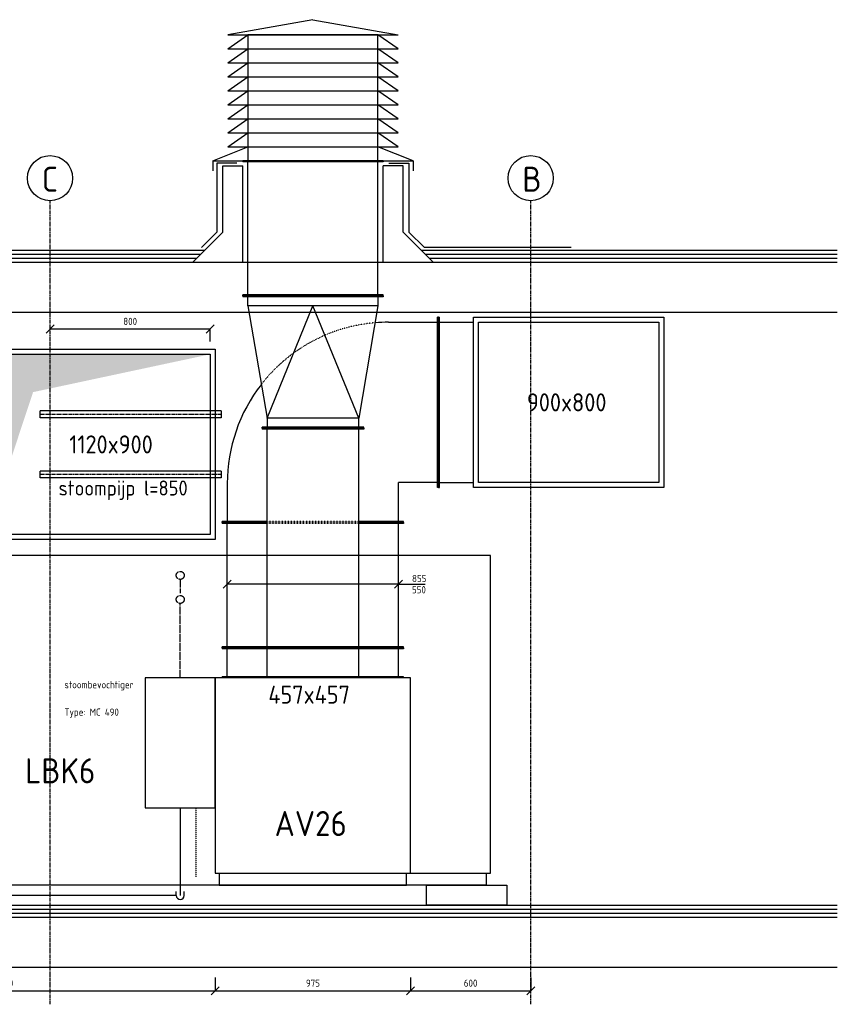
# Model space of a CAD drawing. Header units: millimetres. Extents: x -75 to 108309, y -75 to 76928.
# Tile 25 of 31: x 67589 to 71671, y 64855 to 69770. Entities that reach past the tile are written whole.
import ezdxf

# ---------------------------------------------------------------- set-up
doc = ezdxf.new("R2010")
doc.units = ezdxf.units.MM
for name, pattern in [('2322101', [45, 40, -5]), ('2322109', [10, 5, -2, 1, -2]), ('2322121', [2000, 1000, 1000]), ('CENTER2', [28.575, 19.05, -3.175, 3.175, -3.175]), ('HIDDEN2', [4.7625, 3.175, -1.5875]), ('SMALL_DASH', [1.5, 0.5, -1])]:
    doc.linetypes.add(name, pattern=pattern)
for name, color, linetype in [('BL$2----BOUWKUNDIG', 8, 'Continuous'), ('BT$2----BOUWKUNDIG', 7, 'Continuous'), ('WL524---', 4, '2322121'), ('WL531---', 5, '2322109'), ('WL562---', 4, '2322101'), ('WL562---_D', 4, 'Continuous'), ('WL562---_HARTLIJN', 1, 'CENTER2'), ('WL570---_RETOUR_D', 5, 'Continuous'), ('WL570---_TOEVOER_D', 3, 'Continuous'), ('WM570---', 1, 'Continuous'), ('WM570---_RETOUR', 1, 'Continuous'), ('WM570---_TOEVOER', 1, 'Continuous'), ('WT570---_TOEVOER_D', 7, 'Continuous')]:
    doc.layers.add(name, color=color, linetype=linetype)
doc.styles.add('STABICAD-018', font='ISOCP.SHX', dxfattribs={"height": 36})
doc.styles.add('STABICAD-025', font='ISOCP.SHX', dxfattribs={"height": 50})
doc.dimstyles.new('STABICAD', dxfattribs={"dimscale": 50, "dimtxt": 1.8, "dimasz": 2, "dimexe": 0, "dimexo": 0, "dimgap": 1.5, "dimtad": 0, "dimdec": 0, "dimzin": 0, "dimdsep": 46, "dimtxsty": 'STABICAD-018', "dimblk1": 'OBLIQUE', "dimblk2": 'OBLIQUE', "dimsah": 1, "dimcen": -3, "dimadec": 1, "dimazin": 0, "dimtfac": 1, "dimtdec": 0, "dimtofl": 0, "dimtmove": 2, "dimatfit": 3, "dimfxl": 1, "dimtvp": 1.055556, "dimtolj": 1, "dimtzin": 0, "dimarcsym": 0})

# ---------------------------------------------------------------- blocks, each defined once
blk = doc.blocks.new('*U212')
at = {"linetype": 'Continuous'}
blk.add_hatch(color=0, dxfattribs=at).paths.add_polyline_path([(560, 450), (-560, 450), (-560, -450), (-324.8, 261)], flags=0)
at = {"color": 0, "linetype": 'Continuous'}
for p, q in [((-585, 475, 150), (585, 475, 150)), ((-585, -475, 150), (-585, 475, 150)), ((-560, 450, 150), (560, 450, 150)), ((-560, -450, 150), (-560, 450, 150)), ((560, 450, 150), (560, -450, 150)), ((585, 475, 150), (585, -475, 150)), ((585, -475, 150), (-585, -475, 150)), ((560, -450, 150), (-560, -450, 150))]:
    blk.add_line(p, q, dxfattribs=at)
at = {"layer": 'BL$2----BOUWKUNDIG', "color": 2, "style": 'STABICAD-018'}
for tag, p in [('SECTIONCODE', (68023.5, 67476.1, -100.5)), ('POSITIONCODE', (68023.5, 67476.1, -100.5)), ('CODE', (68023.5, 67416.1, -150))]:
    blk.add_attdef(tag, p, '', height=1.8, dxfattribs=at)
blk = doc.blocks.new('_Oblique')
at = {"color": 0, "linetype": 'ByBlock', "lineweight": -2}
blk.add_line((-0.5, -0.5), (0.5, 0.5), dxfattribs=at)
blk = doc.blocks.new('*D221')
at = {"layer": 'Defpoints', "color": 0, "transparency": 16777216}
for p in [(67740.2, 68226.2), (67740.2, 68226.2), (68540.2, 68163.1)]:
    blk.add_point(p, dxfattribs=at)
at = {"layer": 'WM570---', "color": 0, "lineweight": -2, "transparency": 16777216}
for p, q in [((68540.2, 68226.2), (67740.2, 68226.2)), ((68540.2, 68163.1), (68540.2, 68226.2))]:
    blk.add_line(p, q, dxfattribs=at)
at = {"layer": 'WM570---', "color": 0, "lineweight": -2, "transparency": 16777216, "xscale": 40, "yscale": 40, "zscale": 40, "rotation": 180}
blk.add_blockref('_Oblique', (67740.2, 68226.2), dxfattribs=at)
at = {"layer": 'WM570---', "color": 0, "lineweight": -2, "transparency": 16777216, "xscale": 40, "yscale": 40, "zscale": 40}
blk.add_blockref('_Oblique', (68540.2, 68226.2), dxfattribs=at)
at = {"layer": 'WM570---', "color": 0, "transparency": 16777216, "insert": (68140.2, 68264.2), "char_height": 36, "attachment_point": 5, "style": 'STABICAD-018'}
blk.add_mtext('\\A1;800', dxfattribs=at)
blk = doc.blocks.new('*U234')
at = {"color": 0, "linetype": 'Continuous'}
for p, q in [((0, 253.5, -2850), (5, 253.5, -2850)), ((0, -253.5, -2850), (0, 253.5, -2850)), ((5, -253.5, -2850), (5, 253.5, -2850)), ((1096.4, 253.5, -2850), (1091.4, 253.5, -2850)), ((1091.4, -253.5, -2850), (1091.4, 253.5, -2850)), ((1096.4, -253.5, -2850), (1096.4, 253.5, -2850)), ((5, 228.5, -2850), (1091.4, 228.5, -2850)), ((5, -228.5, -2850), (1091.4, -228.5, -2850)), ((0, -253.5, -2850), (5, -253.5, -2850)), ((1096.4, -253.5, -2850), (1091.4, -253.5, -2850))]:
    blk.add_line(p, q, dxfattribs=at)
at = {"layer": 'WM570---', "color": 2, "style": 'STABICAD-018'}
for tag, p in [('POSITIONCODE', (74069.4, 66355.7, 2910)), ('CODE', (74617, 66355.7, 2850)), ('SECTIONCODE', (74617, 66355.7, 2850))]:
    blk.add_attdef(tag, p, '', height=1.8, dxfattribs=at)
blk = doc.blocks.new('*U235')
at = {"color": 0, "linetype": 'Continuous'}
for p, q in [((0, 253.5, -2850), (5, 253.5, -2850)), ((5, -253.5, -2850), (5, 253.5, -2850)), ((150, 253.5, -2850), (145, 253.5, -2850)), ((145, -253.5, -2850), (145, 253.5, -2850)), ((150, -253.5, -2850), (150, 253.5, -2850)), ((5, 228.5, -2850), (145, 228.5, -2850)), ((5, -228.5, -2850), (145, -228.5, -2850)), ((0, -253.5, -2850), (5, -253.5, -2850)), ((150, -253.5, -2850), (145, -253.5, -2850))]:
    blk.add_line(p, q, dxfattribs=at)
at = {"color": 2, "linetype": 'SMALL_DASH'}
blk.add_line((0, -253.5, -2850), (0, 253.5, -2850), dxfattribs=at)
at = {"layer": 'WM570---', "color": 2, "style": 'STABICAD-018'}
for tag, p in [('POSITIONCODE', (74692.5, 66355.7, 2910)), ('CODE', (74767, 66355.7, 2850)), ('SECTIONCODE', (74767, 66355.7, 2850))]:
    blk.add_attdef(tag, p, '', height=1.8, dxfattribs=at)
blk = doc.blocks.new('*U236')
at = {"color": 0, "linetype": 'Continuous'}
for p, q in [((60, 467.5, -1873.5), (0, 467.5, -1873.5)), ((0, 467.5, -1873.5), (0, -467.5, -1873.5)), ((1035, 487.5, -1873.5), (60, 487.5, -1873.5)), ((60, 487.5, -1873.5), (60, -487.5, -1873.5)), ((1035, -487.5, -1873.5), (1035, 487.5, -1873.5)), ((0, -467.5, -1873.5), (60, -467.5, -1873.5)), ((60, -487.5, -1873.5), (1035, -487.5, -1873.5))]:
    blk.add_line(p, q, dxfattribs=at)
at = {"layer": 'WM570---', "color": 2, "style": 'STABICAD-018'}
for tag, p in [('CODE', (75802, 66355.7, 1873.5)), ('SECTIONCODE', (75802, 66355.7, 1873.5)), ('POSITIONCODE', (75802, 66355.7, 1873.5)), ('LABEL', (75802, 66355.7, 1873.5)), ('FREETEXT', (75802, 66305.7, 1873.5))]:
    blk.add_attdef(tag, p, '', height=1.2, dxfattribs=at)
at = {"layer": 'WM570---', "color": 1, "style": 'STABICAD-018'}
blk.add_attdef('PRODUCTCODE', (75802, 66355.7, 1873.5), '', height=1.8, dxfattribs=at)
blk = doc.blocks.new('*U237')
at = {"color": 0, "linetype": 'Continuous'}
for p, q in [((0, 452.5, -943.5), (5, 452.5, -943.5)), ((0, 253.5, -943.5), (0, 452.5, -943.5)), ((5, 253.5, -943.5), (5, 452.5, -943.5)), ((625, 452.5, -943.5), (620, 452.5, -943.5)), ((620, 228.5, -943.5), (620, 452.5, -943.5)), ((625, 228.5, -943.5), (625, 452.5, -943.5)), ((5, 427.5, -943.5), (620, 427.5, -943.5)), ((620, -452.5, -943.5), (620, -228.5, -943.5)), ((625, -452.5, -943.5), (625, -228.5, -943.5)), ((0, -452.5, -943.5), (0, -253.5, -943.5)), ((5, -452.5, -943.5), (5, -253.5, -943.5)), ((5, -427.5, -943.5), (620, -427.5, -943.5)), ((0, -452.5, -943.5), (5, -452.5, -943.5)), ((625, -452.5, -943.5), (620, -452.5, -943.5))]:
    blk.add_line(p, q, dxfattribs=at)
at = {"color": 2, "linetype": 'SMALL_DASH'}
for p, q in [((0, -253.5, -943.5), (0, 253.5, -943.5)), ((5, -253.5, -943.5), (5, 253.5, -943.5)), ((620, -228.5, -943.5), (620, 228.5, -943.5)), ((625, -228.5, -943.5), (625, 228.5, -943.5))]:
    blk.add_line(p, q, dxfattribs=at)
at = {"layer": 'WM570---', "color": 2, "style": 'STABICAD-018'}
for tag, p in [('POSITIONCODE', (74305, 66355.7, 1003.5)), ('CODE', (74617, 66355.7, 943.5)), ('SECTIONCODE', (74200.4, 66295.7, 943.5))]:
    blk.add_attdef(tag, p, '', height=1.8, dxfattribs=at)
blk = doc.blocks.new('*U238')
at = {"color": 0, "linetype": 'Continuous'}
for p, q in [((0, 452.5, -943.5), (5, 452.5, -943.5)), ((5, 253.5, -943.5), (5, 452.5, -943.5)), ((150, 452.5, -943.5), (145, 452.5, -943.5)), ((145, 253.5, -943.5), (145, 452.5, -943.5)), ((150, 253.5, -943.5), (150, 452.5, -943.5)), ((5, 427.5, -943.5), (145, 427.5, -943.5)), ((5, -452.5, -943.5), (5, -253.5, -943.5)), ((145, -452.5, -943.5), (145, -253.5, -943.5)), ((150, -452.5, -943.5), (150, -253.5, -943.5)), ((5, -427.5, -943.5), (145, -427.5, -943.5)), ((0, -452.5, -943.5), (5, -452.5, -943.5)), ((150, -452.5, -943.5), (145, -452.5, -943.5))]:
    blk.add_line(p, q, dxfattribs=at)
at = {"color": 2, "linetype": 'SMALL_DASH'}
for p, q in [((0, -452.5, -943.5), (0, 452.5, -943.5)), ((5, -253.5, -943.5), (5, 253.5, -943.5)), ((145, -253.5, -943.5), (145, 253.5, -943.5)), ((150, -253.5, -943.5), (150, 253.5, -943.5))]:
    blk.add_line(p, q, dxfattribs=at)
at = {"layer": 'WM570---', "color": 2, "style": 'STABICAD-018'}
for tag, p in [('POSITIONCODE', (74692.5, 66355.7, 1003.5)), ('CODE', (74767, 66355.7, 943.5)), ('SECTIONCODE', (74692.5, 66295.7, 943.5))]:
    blk.add_attdef(tag, p, '', height=1.8, dxfattribs=at)
blk = doc.blocks.new('*U239')
at = {"color": 2, "linetype": 'Continuous'}
for p, q in [((-475, 425, -2168.5), (475, 425, -2168.5)), ((-475, -425, -2168.5), (-475, 425, -2168.5)), ((-450, 400, -2168.5), (450, 400, -2168.5)), ((-450, -400, -2168.5), (-450, 400, -2168.5)), ((450, 400, -2168.5), (450, -400, -2168.5)), ((475, 425, -2168.5), (475, -425, -2168.5)), ((475, -425, -2168.5), (-475, -425, -2168.5)), ((450, -400, -2168.5), (-450, -400, -2168.5))]:
    blk.add_line(p, q, dxfattribs=at)
at = {"layer": 'WM570---', "color": 2, "style": 'STABICAD-018'}
for tag, p in [('SECTIONCODE', (73392, 67633.2, 2168.5)), ('POSITIONCODE', (73392, 67633.2, 2168.5)), ('FREETEXT', (73392, 67583.2, 2168.5)), ('CODE', (73392, 67533.2, 2168.5))]:
    blk.add_attdef(tag, p, '', height=1.8, dxfattribs=at)
at = {"layer": 'WM570---', "color": 1, "style": 'STABICAD-018'}
blk.add_attdef('PRODUCTCODE', (72022, 66263.2, 2168.5), '', height=1.8, dxfattribs=at)
blk = doc.blocks.new('*U240')
at = {"color": 0, "linetype": 'Continuous'}
for p, q in [((-650, 425, -943.5), (-645, 425, -943.5)), ((-650, -425, -943.5), (-650, 425, -943.5)), ((-645, -425, -943.5), (-645, 425, -943.5)), ((-645, 400, -943.5), (-475, 400, -943.5)), ((-650, -425, -943.5), (-645, -425, -943.5)), ((-645, -400, -943.5), (-475, -400, -943.5))]:
    blk.add_line(p, q, dxfattribs=at)
at = {"layer": 'WM570---', "color": 2, "style": 'STABICAD-018'}
for tag, p in [('SECTIONCODE', (73392, 67633.2, 943.5)), ('POSITIONCODE', (73392, 67633.2, 943.5)), ('CODE', (73392, 67533.2, 943.5))]:
    blk.add_attdef(tag, p, '', height=1.8, dxfattribs=at)
blk = doc.blocks.new('*U241')
at = {"color": 0, "linetype": 'Continuous'}
for p, q in [((-600, 452.5, -943.5), (-595, 452.5, -943.5)), ((-600, 228.5, -943.5), (-600, 452.5, -943.5)), ((-595, 228.5, -943.5), (-595, 452.5, -943.5)), ((-405, 427.5, -943.5), (-595, 427.5, -943.5)), ((-600, -452.5, -943.5), (-600, -228.5, -943.5)), ((-595, -452.5, -943.5), (-595, -228.5, -943.5)), ((400, -377.5, -943.5), (400, -622.5, -943.5)), ((-595, -427.5, -943.5), (-405, -427.5, -943.5)), ((-405, -427.5, -943.5), (-400, -427.5, -943.5)), ((-400, -432.5, -943.5), (-400, -427.5, -943.5)), ((-400, -622.5, -943.5), (-400, -432.5, -943.5)), ((-600, -452.5, -943.5), (-595, -452.5, -943.5)), ((-425, -627.5, -943.5), (-425, -622.5, -943.5)), ((-425, -622.5, -943.5), (425, -622.5, -943.5)), ((-425, -627.5, -943.5), (425, -627.5, -943.5)), ((425, -627.5, -943.5), (425, -622.5, -943.5))]:
    blk.add_line(p, q, dxfattribs=at)
at = {"color": 2, "linetype": 'SMALL_DASH'}
for p, q in [((-600, -228.5, -943.5), (-600, 228.5, -943.5)), ((-595, -228.5, -943.5), (-595, 228.5, -943.5))]:
    blk.add_line(p, q, dxfattribs=at)
at = {"color": 0, "linetype": 'Continuous'}
for start, end in [(52.0781, 90), (0, 4.7724)]:
    blk.add_arc((-405, -377.5, -943.5), 805, start, end, dxfattribs=at)
at = {"color": 2, "linetype": 'SMALL_DASH'}
blk.add_arc((-405, -377.5, -943.5), 805, 4.7724, 52.0781, dxfattribs=at)
at = {"layer": 'WM570---', "color": 2, "style": 'STABICAD-018'}
for tag, p in [('CODE', (73292, 66355.7, 943.5)), ('SECTIONCODE', (73392, 66355.7, 943.5)), ('POSITIONCODE', (73392, 66355.7, 943.5))]:
    blk.add_attdef(tag, p, '', height=1.8, dxfattribs=at)
blk = doc.blocks.new('*U242')
at = {"color": 0, "linetype": 'Continuous'}
for p, q in [((609.8, 350, -2850), (604.8, 350, -2850)), ((604.8, -350, -2850), (604.8, 350, -2850)), ((609.8, -350, -2850), (609.8, 350, -2850)), ((559.8, 325, -2850), (0, 228.5, -2850)), ((559.8, 325, -2850), (604.8, 325, -2850)), ((559.8, -325, -2850), (559.8, 325, -2850)), ((-50, 253.5, -2850), (-45, 253.5, -2850)), ((-50, -253.5, -2850), (-50, 253.5, -2850)), ((-45, -253.5, -2850), (-45, 253.5, -2850)), ((0, 228.5, -2850), (-45, 228.5, -2850)), ((0, -228.5, -2850), (0, 228.5, -2850)), ((0, 228.5, -2850), (559.8, 0, -2850)), ((0, -228.5, -2850), (559.8, 0, -2850)), ((-45, -228.5, -2850), (0, -228.5, -2850)), ((559.8, -325, -2850), (0, -228.5, -2850)), ((-50, -253.5, -2850), (-45, -253.5, -2850)), ((604.8, -325, -2850), (559.8, -325, -2850)), ((609.8, -350, -2850), (604.8, -350, -2850))]:
    blk.add_line(p, q, dxfattribs=at)
at = {"layer": 'WM570---', "color": 2, "style": 'STABICAD-018'}
for tag, p in [('CODE', (73370.7, 66355.7, 2850)), ('SECTIONCODE', (73470.7, 66355.7, 2850)), ('POSITIONCODE', (73470.7, 66355.7, 2850))]:
    blk.add_attdef(tag, p, '', height=1.8, dxfattribs=at)
blk = doc.blocks.new('*U275')
at = {"color": 0, "linetype": 'Continuous'}
for p, q in [((0, 350, -3000), (5, 350, -3000)), ((0, -350, -3000), (0, 350, -3000)), ((5, -350, -3000), (5, 350, -3000)), ((674.1, 350, -3000), (669.1, 350, -3000)), ((669.1, -350, -3000), (669.1, 350, -3000)), ((674.1, -350, -3000), (674.1, 350, -3000)), ((5, 325, -3000), (669.1, 325, -3000)), ((5, -325, -3000), (669.1, -325, -3000)), ((0, -350, -3000), (5, -350, -3000)), ((674.1, -350, -3000), (669.1, -350, -3000))]:
    blk.add_line(p, q, dxfattribs=at)
at = {"layer": 'BL$2----BOUWKUNDIG', "color": 2, "style": 'STABICAD-018'}
for tag, p in [('POSITIONCODE', (69052.7, 68730.3, 3060)), ('CODE', (69052.7, 68391.3, 3000)), ('SECTIONCODE', (69052.7, 68391.3, 3000))]:
    blk.add_attdef(tag, p, '', height=1.8, rotation=270, dxfattribs=at)
blk = doc.blocks.new('*D245')
at = {"layer": 'Defpoints', "color": 0, "transparency": 16777216}
for p in [(66465.2, 64988.4), (68565.2, 64988.4), (68565.2, 64922.4)]:
    blk.add_point(p, dxfattribs=at)
at = {"layer": 'WM570---', "color": 0, "lineweight": -2, "transparency": 16777216}
for p, q in [((66465.2, 64988.4), (66465.2, 64922.4)), ((68565.2, 64988.4), (68565.2, 64922.4)), ((66465.2, 64922.4), (68565.2, 64922.4))]:
    blk.add_line(p, q, dxfattribs=at)
at = {"layer": 'WM570---', "color": 0, "lineweight": -2, "transparency": 16777216, "xscale": 40, "yscale": 40, "zscale": 40, "rotation": 180}
blk.add_blockref('_Oblique', (66465.2, 64922.4), dxfattribs=at)
at = {"layer": 'WM570---', "color": 0, "lineweight": -2, "transparency": 16777216, "xscale": 40, "yscale": 40, "zscale": 40}
blk.add_blockref('_Oblique', (68565.2, 64922.4), dxfattribs=at)
at = {"layer": 'WM570---', "color": 0, "transparency": 16777216, "insert": (67515.2, 64960.4), "char_height": 36, "attachment_point": 5, "style": 'STABICAD-018'}
blk.add_mtext('\\A1;2100', dxfattribs=at)
blk = doc.blocks.new('*D246')
at = {"layer": 'Defpoints', "color": 0, "transparency": 16777216}
for p in [(68565.2, 64988.4), (69540.2, 64988.4), (69540.2, 64922.4)]:
    blk.add_point(p, dxfattribs=at)
at = {"layer": 'WM570---', "color": 0, "lineweight": -2, "transparency": 16777216}
for p, q in [((68565.2, 64988.4), (68565.2, 64922.4)), ((69540.2, 64988.4), (69540.2, 64922.4)), ((68565.2, 64922.4), (69540.2, 64922.4))]:
    blk.add_line(p, q, dxfattribs=at)
at = {"layer": 'WM570---', "color": 0, "lineweight": -2, "transparency": 16777216, "xscale": 40, "yscale": 40, "zscale": 40, "rotation": 180}
blk.add_blockref('_Oblique', (68565.2, 64922.4), dxfattribs=at)
at = {"layer": 'WM570---', "color": 0, "lineweight": -2, "transparency": 16777216, "xscale": 40, "yscale": 40, "zscale": 40}
blk.add_blockref('_Oblique', (69540.2, 64922.4), dxfattribs=at)
at = {"layer": 'WM570---', "color": 0, "transparency": 16777216, "insert": (69052.7, 64960.4), "char_height": 36, "attachment_point": 5, "style": 'STABICAD-018'}
blk.add_mtext('\\A1;975', dxfattribs=at)
blk = doc.blocks.new('*D247')
at = {"layer": 'Defpoints', "color": 0, "transparency": 16777216}
for p in [(69540.2, 64988.4), (70140.2, 64988.4), (70140.2, 64922.4)]:
    blk.add_point(p, dxfattribs=at)
at = {"layer": 'WM570---', "color": 0, "lineweight": -2, "transparency": 16777216}
for p, q in [((69540.2, 64988.4), (69540.2, 64922.4)), ((70140.2, 64988.4), (70140.2, 64922.4)), ((69540.2, 64922.4), (70140.2, 64922.4))]:
    blk.add_line(p, q, dxfattribs=at)
at = {"layer": 'WM570---', "color": 0, "lineweight": -2, "transparency": 16777216, "xscale": 40, "yscale": 40, "zscale": 40, "rotation": 180}
blk.add_blockref('_Oblique', (69540.2, 64922.4), dxfattribs=at)
at = {"layer": 'WM570---', "color": 0, "lineweight": -2, "transparency": 16777216, "xscale": 40, "yscale": 40, "zscale": 40}
blk.add_blockref('_Oblique', (70140.2, 64922.4), dxfattribs=at)
at = {"layer": 'WM570---', "color": 0, "transparency": 16777216, "insert": (69840.2, 64960.4), "char_height": 36, "attachment_point": 5, "style": 'STABICAD-018'}
blk.add_mtext('\\A1;600', dxfattribs=at)
blk = doc.blocks.new('*U248')
at = {"color": 0, "linetype": 'Continuous', "style": 'STABICAD-018'}
blk.add_text('457x457', height=36, rotation=90, dxfattribs=at).set_placement((18, -86.4, -2850))
at = {"layer": 'WM570---', "color": 2, "style": 'STABICAD-018'}
blk.add_attdef('CODE', (69052.7, 66543.3, 2850), '', height=1.8, dxfattribs=at)
blk = doc.blocks.new('*U249')
at = {"color": 0, "linetype": 'Continuous'}
for p, q in [((-875, -20, -943.5), (-835, 20, -943.5)), ((0, 0, -943.5), (-855, 0, -943.5)), ((-20, -20, -943.5), (20, 20, -943.5)), ((0, 0, -943.5), (47.4, 0, -943.5)), ((47.4, 0, -943.5), (133.7, 0, -943.5))]:
    blk.add_line(p, q, dxfattribs=at)
at = {"color": 0, "linetype": 'Continuous', "style": 'STABICAD-018'}
for s, p in [('855', (67.4, 10, -943.5)), ('550', (67.4, -46, -943.5))]:
    blk.add_text(s, height=36, dxfattribs=at).set_placement(p)
at = {"layer": 'WM570---', "color": 2, "style": 'STABICAD-018'}
blk.add_attdef('CODE', (69480.2, 66952.6, 943.5), '', height=1.8, dxfattribs=at)
blk = doc.blocks.new('*U250')
at = {"color": 0, "linetype": '2322121'}
for p, q in [((-20, 0), (-20, 20)), ((0, 0), (0, 0, -100)), ((20, 0), (20, 20))]:
    blk.add_line(p, q, dxfattribs=at)
blk.add_arc((0, 0), 20, 180, 0, dxfattribs=at)
at = {"layer": 'WL570---_TOEVOER_D', "color": 2, "style": 'STABICAD-018'}
for tag in ['CODE', 'SECTIONCODE', 'POSITIONCODE']:
    blk.add_attdef(tag, (68390.2, 65398.3), '', height=1.8, dxfattribs=at)
blk = doc.blocks.new('*U253')
at = {"color": 0, "linetype": '2322101'}
blk.add_line((0, 0), (0, 0, 100), dxfattribs=at)
blk.add_circle((0, 0, 100), 20, dxfattribs=at)
at = {"layer": 'WL570---_TOEVOER_D', "color": 2, "style": 'STABICAD-018'}
for tag in ['CODE', 'SECTIONCODE', 'POSITIONCODE']:
    blk.add_attdef(tag, (68390.2, 66876.1), '', height=1.2, dxfattribs=at)
blk = doc.blocks.new('*U254')
at = {"color": 0, "linetype": 'Continuous'}
for p, q in [((0, 16.9), (905, 16.9)), ((0, -16.9), (0, 16.9)), ((905, 16.9), (905, -16.9)), ((0, -16.9), (905, -16.9))]:
    blk.add_line(p, q, dxfattribs=at)
at = {"layer": 'WL562---_HARTLIJN', "linetype": 'CENTER2'}
blk.add_line((0, 0), (905, 0), dxfattribs=at)
at = {"layer": 'WL562---', "color": 2, "style": 'STABICAD-018'}
for tag, p in [('POSITIONCODE', (68271.6, 67860.1)), ('CODE', (68595.2, 67800.1)), ('SECTIONCODE', (68595.2, 67800.1))]:
    blk.add_attdef(tag, p, '', height=1.2, dxfattribs=at)
blk = doc.blocks.new('*U255')
at = {"color": 0, "linetype": 'Continuous'}
for p, q in [((0, 16.9), (905, 16.9)), ((0, -16.9), (0, 16.9)), ((905, 16.9), (905, -16.9)), ((0, -16.9), (905, -16.9))]:
    blk.add_line(p, q, dxfattribs=at)
at = {"layer": 'WL562---_HARTLIJN', "linetype": 'CENTER2'}
blk.add_line((0, 0), (905, 0), dxfattribs=at)
at = {"layer": 'WL562---', "color": 2, "style": 'STABICAD-018'}
for tag, p in [('POSITIONCODE', (68271.6, 67560.1)), ('CODE', (68595.2, 67500.1)), ('SECTIONCODE', (68595.2, 67500.1))]:
    blk.add_attdef(tag, p, '', height=1.2, dxfattribs=at)
blk = doc.blocks.new('*U412')
at = {"color": 0, "linetype": 'Continuous', "style": 'STABICAD-018'}
blk.add_text('1120x900', height=90, dxfattribs=at).set_placement((-220.7, -45, 100))
at = {"layer": 'BL$2----BOUWKUNDIG', "color": 2, "style": 'STABICAD-018'}
blk.add_attdef('CODE', (67980.2, 67650.1, -100), '', height=1.8, dxfattribs=at)
blk = doc.blocks.new('*U417')
at = {"color": 0, "linetype": 'Continuous', "style": 'STABICAD-018'}
blk.add_text('900x800', height=90, dxfattribs=at).set_placement((-208.9, -45, -2168.5))
at = {"layer": 'BL$2----BOUWKUNDIG', "color": 2, "style": 'STABICAD-018'}
blk.add_attdef('CODE', (70330.2, 67860.1, 2168.5), '', height=1.8, dxfattribs=at)

msp = doc.modelspace()

# ---------------------------------------------------------------- linework, layer by layer
at = {"layer": 'BL$2----BOUWKUNDIG'}
for p, q in [((69052.7, 69770.4), (68627.7, 69695.4)), ((69052.7, 69770.4), (69477.7, 69695.4)), ((68627.7, 69695.4), (69477.7, 69695.4)), ((68627.7, 69625.4), (68727.7, 69695.4)), ((69477.7, 69625.4), (69377.7, 69695.4)), ((68627.7, 69625.4), (69477.7, 69625.4)), ((68627.7, 69555.4), (68727.7, 69625.4)), ((69477.7, 69555.4), (69377.7, 69625.4)), ((68627.7, 69555.4), (69477.7, 69555.4)), ((68627.7, 69485.4), (68727.7, 69555.4)), ((69477.7, 69485.4), (69377.7, 69555.4)), ((68627.7, 69485.4), (69477.7, 69485.4)), ((68627.7, 69415.4), (68727.7, 69485.4)), ((69477.7, 69415.4), (69377.7, 69485.4)), ((68627.7, 69415.4), (69477.7, 69415.4)), ((68627.7, 69345.4), (68727.7, 69415.4)), ((69477.7, 69345.4), (69377.7, 69415.4)), ((68627.7, 69345.4), (69477.7, 69345.4)), ((68627.7, 69275.4), (68727.7, 69345.4)), ((69477.7, 69275.4), (69377.7, 69345.4)), ((68627.7, 69275.4), (69477.7, 69275.4)), ((68627.7, 69205.4), (68727.7, 69275.4)), ((69477.7, 69205.4), (69377.7, 69275.4)), ((68627.7, 69205.4), (69477.7, 69205.4)), ((68627.7, 69135.4), (68727.7, 69205.4)), ((69477.7, 69135.4), (69377.7, 69205.4)), ((68552.7, 69065.4), (68727.7, 69135.4)), ((68627.7, 69135.4), (69477.7, 69135.4)), ((69552.7, 69065.4), (69377.7, 69135.4)), ((68552.7, 69065.4), (68552.7, 69015.4)), ((68552.7, 69065.4), (69552.7, 69065.4)), ((69552.7, 69065.4), (69552.7, 69015.4)), ((68673.2, 69054.6), (68573.2, 69054.6)), ((68573.2, 69054.6), (68573.2, 68709.8)), ((68602.7, 68710.1), (68602.7, 69040.4)), ((68602.7, 69040.4), (68702.7, 69040.4)), ((68702.7, 68560.1), (68702.7, 69040.4)), ((69402.7, 68560.1), (69402.7, 69040.4)), ((69502.7, 69040.4), (69402.7, 69040.4)), ((69432.2, 69054.6), (69532.2, 69054.6)), ((69502.7, 68710.1), (69502.7, 69040.4)), ((69532.2, 69054.6), (69532.2, 68709.8)), ((68602.7, 68710.1), (68452.7, 68560.1)), ((68573.2, 68709.8), (68496, 68632.6)), ((69502.7, 68710.1), (69652.7, 68560.1)), ((69532.2, 68709.8), (69609.4, 68632.6)), ((70343, 68632.6), (69609.4, 68632.6)), ((64305.2, 68620.1), (68512.7, 68620.1)), ((64325.2, 68600.1), (68492.7, 68600.1)), ((64345.2, 68580.1), (68472.7, 68580.1)), ((69592.7, 68620.1), (71671.1, 68620.1)), ((69612.7, 68600.1), (71671.1, 68600.1)), ((69632.7, 68580.1), (71671.1, 68580.1)), ((56215.4, 68560.1), (71671.1, 68560.1)), ((56215.4, 68310.1), (71671.1, 68310.1)), ((57610.4, 65350.1), (71671.1, 65350.1)), ((57610.4, 65330.1), (71671.1, 65330.1)), ((57410.8, 65290.1), (71671.1, 65290.1)), ((57610.4, 65310.1), (71671.1, 65310.1)), ((57610.4, 65040.1), (71671.1, 65040.1))]:
    msp.add_line(p, q, dxfattribs=at)
at = {"layer": 'BL$2----BOUWKUNDIG', "color": 1, "linetype": 'CENTER2'}
for p, q in [((67740.2, 64854.8), (67740.2, 68866.7)), ((70140.2, 64854.8), (70140.2, 68866.7))]:
    msp.add_line(p, q, dxfattribs=at)
at = {"layer": 'BL$2----BOUWKUNDIG'}
for points in [[(68727.7, 69065.4), (69377.7, 69065.4), (69377.7, 69695.4), (68727.7, 69695.4)], [(69620.2, 65450.1), (62360.2, 65450.1), (62360.2, 65350.1), (69620.2, 65350.1)], [(69620.2, 65450.1), (70020.2, 65450.1), (70020.2, 65350.1), (69620.2, 65350.1)]]:
    msp.add_lwpolyline(points, close=True, dxfattribs=at)
at = {"layer": 'BT$2----BOUWKUNDIG', "color": 2}
for centre in [(67740.2, 68979.4), (70140.2, 68979.4)]:
    msp.add_circle(centre, 112.7, dxfattribs=at)
at = {"layer": 'WL524---', "linetype": '2322121'}
for p, q in [((68390.2, 65835.1), (68390.2, 65398.3)), ((68370.2, 65398.3, -100), (65260.2, 65398.3, -100))]:
    msp.add_line(p, q, dxfattribs=at)
at = {"layer": 'WL531---', "linetype": '2322109'}
msp.add_line((68468.6, 65835.1), (68468.6, 65491.3), dxfattribs=at)
at = {"layer": 'WL562---', "linetype": '2322101'}
for p, q in [((68390.2, 66976.1, 100), (68390.2, 66907.7, 100)), ((68390.2, 66485.1), (68390.2, 66856.1))]:
    msp.add_line(p, q, dxfattribs=at)
at = {"layer": 'WL570---_TOEVOER_D'}
for p, q in [((68625.2, 67095.1), (67450.9, 67095.1)), ((69940.2, 67095.1), (69480.2, 67095.1)), ((69940.2, 65510.1), (69940.2, 67095.1)), ((69540.2, 65510.1), (69940.2, 65510.1)), ((69920.2, 65450.1), (69920.2, 65510.1)), ((69920.2, 65450.1), (69620.2, 65450.1))]:
    msp.add_line(p, q, dxfattribs=at)
at = {"layer": 'WL570---_TOEVOER_D', "linetype": 'HIDDEN2'}
msp.add_line((69480.2, 67095.1), (68625.2, 67095.1), dxfattribs=at)
at = {"layer": 'WL570---_TOEVOER_D'}
msp.add_lwpolyline([(68215.2, 65835.1), (68565.2, 65835.1), (68565.2, 66485.1), (68215.2, 66485.1)], close=True, dxfattribs=at)

# ---------------------------------------------------------------- block references
at = {"layer": 'WL524---', "linetype": '2322121'}
msp.add_blockref('*U250', (68390.2, 65398.3), dxfattribs=at)
at = {"layer": 'WL562---', "linetype": '2322101'}
for p in [(68390.2, 66996.1), (68390.2, 66876.1)]:
    msp.add_blockref('*U253', p, dxfattribs=at)
at = {"layer": 'WL562---_D', "linetype": 'Continuous', "rotation": 180}
for name, p in [('*U254', (68595.2, 67800.1)), ('*U255', (68595.2, 67500.1))]:
    msp.add_blockref(name, p, dxfattribs=at)
at = {"layer": 'WL570---_RETOUR_D', "linetype": 'Continuous'}
for name, p, rotation in [('*U275', (69052.7, 68391.3, 3000), 90.00000000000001), ('*U242', (69052.7, 67781.5, 2850), 89.99999999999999), ('*U241', (69052.7, 67860.1, 943.5), 89.99999999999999), ('*U234', (69052.7, 66635.1, 2850), 89.99999999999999), ('*U237', (69052.7, 66635.1, 943.5), 89.99999999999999), ('*U238', (69052.7, 66485.1, 943.5), 89.99999999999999), ('*U235', (69052.7, 66485.1, 2850), 89.99999999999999)]:
    msp.add_blockref(name, p, dxfattribs=dict(at, rotation=rotation))
msp.add_blockref('*U240', (70330.2, 67860.1, 943.5), dxfattribs=at)
at = {"layer": 'WL570---_RETOUR_D', "color": 2, "linetype": 'Continuous', "rotation": 180}
msp.add_blockref('*U239', (70330.2, 67860.1, 2168.5), dxfattribs=at)
at = {"layer": 'WL570---_TOEVOER_D', "linetype": 'Continuous'}
msp.add_blockref('*U212', (67980.2, 67650.1, -150), dxfattribs=at)
at = {"layer": 'WL570---_TOEVOER_D', "linetype": 'Continuous', "rotation": 89.99999999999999}
msp.add_blockref('*U236', (69052.7, 65450.1, 1873.5), dxfattribs=at)
at = {"layer": 'WM570---_RETOUR', "linetype": 'Continuous'}
for name, p in [('*U417', (70330.2, 67860.1, 2168.5)), ('*U249', (69480.2, 66952.6, 943.5))]:
    msp.add_blockref(name, p, dxfattribs=at)
at = {"layer": 'WM570---_RETOUR', "linetype": 'Continuous', "xscale": 2.5, "yscale": 2.5, "zscale": 2.5, "rotation": 270}
msp.add_blockref('*U248', (69046.2, 66400.7, 7125), dxfattribs=at)
at = {"layer": 'WM570---_TOEVOER', "linetype": 'Continuous'}
msp.add_blockref('*U412', (68057, 67650.1, -100), dxfattribs=at)

# ---------------------------------------------------------------- texts
at = {"layer": 'BT$2----BOUWKUNDIG', "color": 2, "style": 'STABICAD-025'}
for s, p in [('C', (67698.8, 68911.5)), ('B', (70098.8, 68911.5))]:
    msp.add_text(s, height=125, dxfattribs=at).set_placement(p)
at = {"layer": 'WL562---', "style": 'STABICAD-018'}
for s, height, p in [('stoompijp l=850', 75, (67782.5, 67394.8)), ('stoombevochtiger', 36, (67812.1, 66432.5)), ('Type: MC 490', 36, (67812.1, 66295.7))]:
    msp.add_text(s, height=height, dxfattribs=at).set_placement(p)
at = {"layer": 'WT570---_TOEVOER_D', "color": 2, "style": 'STABICAD-025'}
for s, p in [('LBK6', (67615.6, 65958.1)), ('AV26', (68861.5, 65694.8))]:
    msp.add_text(s, height=125, dxfattribs=at).set_placement(p)

# ---------------------------------------------------------------- dimensions: what is measured, and where the dimension line sits
at = {"layer": 'WM570---'}
for base, p1, p2, picture, middle in [((67740.2, 68226.2, -1321.4), (68540.2, 68163.1, -1321.4), (67740.2, 68226.2, -1321.4), '*D221', (68140.2, 68264.2, -1321.4)), ((68565.2, 64922.4, 3000), (66465.2, 64988.4, 3000), (68565.2, 64988.4, 3000), '*D245', (67515.2, 64960.4, 3000)), ((69540.2, 64922.4, 3000), (68565.2, 64988.4, 3000), (69540.2, 64988.4, 3000), '*D246', (69052.7, 64960.4, 3000)), ((70140.2, 64922.4, 3000), (69540.2, 64988.4, 3000), (70140.2, 64988.4, 3000), '*D247', (69840.2, 64960.4, 3000))]:
    dim = msp.add_linear_dim(base=base, p1=p1, p2=p2, dimstyle='STABICAD', override={"dimscale": 20}, dxfattribs=at)
    dim.commit()
    dim.dimension.update_dxf_attribs({"geometry": picture, "text_midpoint": middle})

doc.saveas('drawing.dxf')
